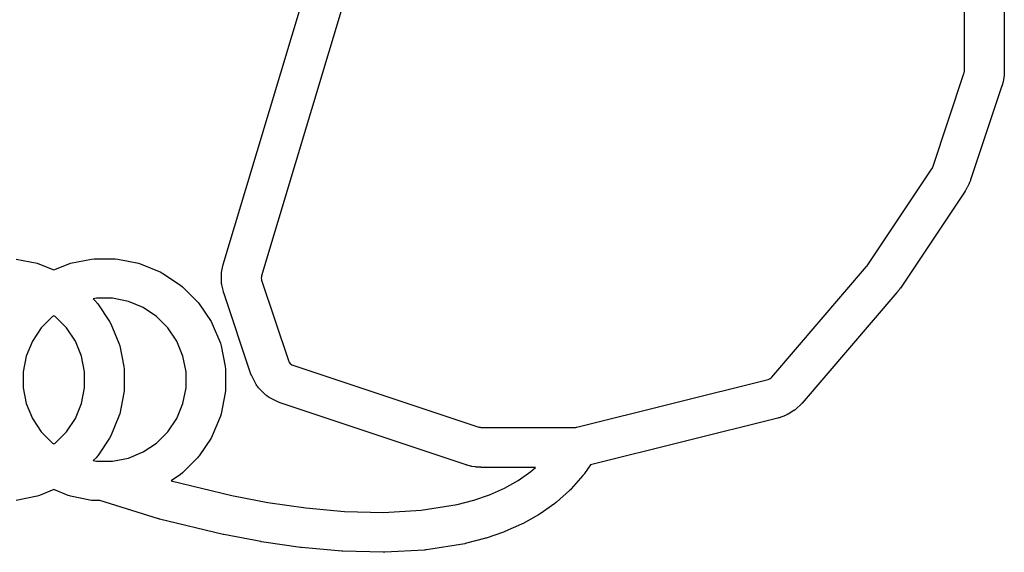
# Model space of a CAD drawing. Extents: x 2.04 to 3.55, y -5.99 to -1.11.
# Tile 10 of 12: x 3.02 to 3.31, y -1.74 to -1.59. Entities that reach past the tile are written whole.
import ezdxf

# ---------------------------------------------------------------- set-up
doc = ezdxf.new("R2010")
doc.units = 0
doc.header["$MEASUREMENT"] = 0
doc.layers.add('BLACK', color=7, linetype='CONTINUOUS')

msp = doc.modelspace()

# ---------------------------------------------------------------- linework, layer by layer
at = {"layer": 'BLACK', "linetype": 'CONTINUOUS'}
for p, q in [((3.29591, -1.60183), (3.29591, -1.22443)), ((3.30772, -1.22443), (3.30772, -1.60184)), ((3.07689, -1.65901), (3.10516, -1.56475)), ((3.11648, -1.56814), (3.0882, -1.6624)), ((3.28655, -1.63025), (3.2958, -1.6025)), ((3.2958, -1.6025), (3.29584, -1.60239)), ((3.2958, -1.6025), (3.2958, -1.6025)), ((3.29584, -1.60239), (3.29588, -1.60217)), ((3.29588, -1.60217), (3.29591, -1.60195)), ((3.29591, -1.60195), (3.29591, -1.60183)), ((3.30763, -1.60332), (3.30761, -1.60353)), ((3.30766, -1.60311), (3.30763, -1.60332)), ((3.30771, -1.60205), (3.30766, -1.60311)), ((3.30772, -1.60184), (3.30771, -1.60194)), ((3.30771, -1.60194), (3.30771, -1.60205)), ((3.30701, -1.60623), (3.29776, -1.63398)), ((3.30702, -1.60616), (3.30701, -1.60623)), ((3.30704, -1.60614), (3.30702, -1.60616)), ((3.30705, -1.60608), (3.30704, -1.60614)), ((3.30707, -1.60603), (3.30705, -1.60608)), ((3.30735, -1.605), (3.30707, -1.60603)), ((3.30739, -1.60479), (3.30735, -1.605)), ((3.30744, -1.60459), (3.30739, -1.60479)), ((3.30761, -1.60353), (3.30744, -1.60459)), ((3.26717, -1.65946), (3.28631, -1.63075)), ((3.28631, -1.63075), (3.28636, -1.63067)), ((3.28631, -1.63075), (3.28631, -1.63075)), ((3.28636, -1.63067), (3.28645, -1.63051)), ((3.28645, -1.63051), (3.28652, -1.63034)), ((3.28652, -1.63034), (3.28655, -1.63025)), ((3.28655, -1.63025), (3.28655, -1.63025)), ((3.29724, -1.63529), (3.29685, -1.63609)), ((3.2973, -1.63513), (3.29724, -1.63529)), ((3.29738, -1.63497), (3.2973, -1.63513)), ((3.2977, -1.63415), (3.29738, -1.63497)), ((3.29772, -1.63406), (3.2977, -1.63415)), ((3.29776, -1.63398), (3.29772, -1.63406)), ((3.29613, -1.6373), (3.277, -1.66601)), ((3.29617, -1.63722), (3.29613, -1.6373)), ((3.29623, -1.63715), (3.29617, -1.63722)), ((3.29669, -1.6364), (3.29623, -1.63715)), ((3.29676, -1.63624), (3.29669, -1.6364)), ((3.29685, -1.63609), (3.29676, -1.63624)), ((3.01572, -1.65746), (3.02186, -1.65868)), ((3.02186, -1.65868), (3.02186, -1.65868)), ((3.02186, -1.65868), (3.0226, -1.6589)), ((3.03103, -1.6589), (3.03177, -1.65868)), ((3.03177, -1.65868), (3.03791, -1.65746)), ((3.03791, -1.65746), (3.03799, -1.65745)), ((3.03791, -1.65746), (3.03791, -1.65746)), ((3.03799, -1.65745), (3.03868, -1.65738)), ((3.03868, -1.65738), (3.03868, -1.65738)), ((3.03868, -1.65738), (3.04495, -1.65738)), ((3.04495, -1.65738), (3.04572, -1.65746)), ((3.04572, -1.65746), (3.05186, -1.65868)), ((3.05186, -1.65868), (3.05186, -1.65868)), ((3.05186, -1.65868), (3.0526, -1.6589)), ((3.0226, -1.6589), (3.02681, -1.66065)), ((3.02681, -1.66065), (3.03103, -1.6589)), ((3.03103, -1.6589), (3.03103, -1.6589)), ((3.0526, -1.6589), (3.05839, -1.6613)), ((3.05839, -1.6613), (3.05907, -1.66167)), ((3.07637, -1.6618), (3.0764, -1.66143)), ((3.0764, -1.66143), (3.07641, -1.66142)), ((3.07641, -1.6614), (3.07679, -1.65941)), ((3.07641, -1.66142), (3.07641, -1.6614)), ((3.07679, -1.65941), (3.07684, -1.65922)), ((3.07684, -1.65922), (3.07689, -1.65901)), ((3.23899, -1.69235), (3.26702, -1.65966)), ((3.26702, -1.65966), (3.26704, -1.65962)), ((3.26702, -1.65966), (3.26702, -1.65966)), ((3.26702, -1.65966), (3.26702, -1.65966)), ((3.26704, -1.65962), (3.2671, -1.65956)), ((3.2671, -1.65956), (3.26715, -1.65949)), ((3.26715, -1.65949), (3.26717, -1.65946)), ((3.26717, -1.65946), (3.26717, -1.65946)), ((3.26717, -1.65946), (3.26717, -1.65946)), ((3.26717, -1.65946), (3.26717, -1.65946)), ((3.05907, -1.66167), (3.06428, -1.66515)), ((3.07634, -1.66217), (3.07637, -1.6618)), ((3.07634, -1.66218), (3.07634, -1.66217)), ((3.07634, -1.6622), (3.07634, -1.66218)), ((3.07637, -1.66423), (3.07634, -1.6622)), ((3.07637, -1.66425), (3.07637, -1.66423)), ((3.07637, -1.66426), (3.07637, -1.66425)), ((3.07641, -1.66463), (3.07637, -1.66426)), ((3.08814, -1.66261), (3.0881, -1.66304)), ((3.0881, -1.66304), (3.08815, -1.66347)), ((3.0882, -1.6624), (3.08814, -1.66261)), ((3.08815, -1.66347), (3.08822, -1.66367)), ((3.0882, -1.6624), (3.0882, -1.6624)), ((3.08822, -1.66367), (3.09615, -1.68747)), ((3.06428, -1.66515), (3.06488, -1.66564)), ((3.06488, -1.66564), (3.06931, -1.67007)), ((3.07646, -1.665), (3.07641, -1.66463)), ((3.07646, -1.66501), (3.07646, -1.665)), ((3.07646, -1.66503), (3.07646, -1.66501)), ((3.07691, -1.66702), (3.07646, -1.66503)), ((3.07695, -1.66714), (3.07691, -1.66702)), ((3.07695, -1.6672), (3.07695, -1.66714)), ((3.07699, -1.6673), (3.07695, -1.6672)), ((3.07701, -1.66737), (3.07699, -1.6673)), ((3.07701, -1.6674), (3.07701, -1.66737)), ((3.08495, -1.69121), (3.07701, -1.6674)), ((3.27598, -1.66734), (3.24796, -1.70004)), ((3.27601, -1.66731), (3.27598, -1.66734)), ((3.27604, -1.66728), (3.27601, -1.66731)), ((3.27629, -1.66697), (3.27604, -1.66728)), ((3.27633, -1.66691), (3.27629, -1.66697)), ((3.27639, -1.66685), (3.27633, -1.66691)), ((3.27663, -1.66653), (3.27639, -1.66685)), ((3.27667, -1.66646), (3.27663, -1.66653)), ((3.27672, -1.6664), (3.27667, -1.66646)), ((3.27695, -1.66607), (3.27672, -1.6664)), ((3.27697, -1.66604), (3.27695, -1.66607)), ((3.27699, -1.66601), (3.27697, -1.66604)), ((3.277, -1.66601), (3.27699, -1.66601)), ((3.27699, -1.66601), (3.27699, -1.66601)), ((3.27699, -1.66601), (3.27699, -1.66601)), ((3.03944, -1.66904), (3.03847, -1.66923)), ((3.03847, -1.66923), (3.03931, -1.67007)), ((3.03931, -1.67007), (3.03931, -1.67007)), ((3.03931, -1.67007), (3.03945, -1.67024)), ((3.04419, -1.66904), (3.03944, -1.66904)), ((3.03945, -1.67024), (3.0398, -1.67067)), ((3.04884, -1.66996), (3.04419, -1.66904)), ((3.05323, -1.67178), (3.04884, -1.66996)), ((3.06931, -1.67007), (3.06931, -1.67007)), ((3.06931, -1.67007), (3.06945, -1.67024)), ((3.06945, -1.67024), (3.0698, -1.67067)), ((3.0398, -1.67067), (3.0398, -1.67067)), ((3.0398, -1.67067), (3.04328, -1.67588)), ((3.05717, -1.67442), (3.05323, -1.67178)), ((3.0698, -1.67067), (3.0698, -1.67067)), ((3.0698, -1.67067), (3.07328, -1.67588)), ((3.02646, -1.67442), (3.0231, -1.67777)), ((3.02681, -1.67418), (3.02646, -1.67442)), ((3.02717, -1.67442), (3.02681, -1.67418)), ((3.03053, -1.67777), (3.02717, -1.67442)), ((3.04328, -1.67588), (3.04365, -1.67656)), ((3.06053, -1.67777), (3.05717, -1.67442)), ((3.07328, -1.67588), (3.07365, -1.67656)), ((3.0231, -1.67777), (3.02046, -1.68172)), ((3.03317, -1.68172), (3.03053, -1.67777)), ((3.04365, -1.67656), (3.04604, -1.68235)), ((3.06317, -1.68172), (3.06053, -1.67777)), ((3.07365, -1.67656), (3.07604, -1.68235)), ((3.02046, -1.68172), (3.01865, -1.68611)), ((3.03498, -1.68611), (3.03317, -1.68172)), ((3.06498, -1.68611), (3.06317, -1.68172)), ((3.04604, -1.68235), (3.04604, -1.68235)), ((3.04604, -1.68235), (3.04627, -1.68309)), ((3.04627, -1.68309), (3.04749, -1.68923)), ((3.07604, -1.68235), (3.07604, -1.68235)), ((3.07604, -1.68235), (3.07627, -1.68309)), ((3.07627, -1.68309), (3.07749, -1.68923)), ((3.01865, -1.68611), (3.01772, -1.69076)), ((3.03591, -1.69076), (3.03498, -1.68611)), ((3.06591, -1.69076), (3.06498, -1.68611)), ((3.09615, -1.68747), (3.09615, -1.68748)), ((3.09615, -1.68748), (3.09616, -1.68748)), ((3.09616, -1.68748), (3.09626, -1.68779)), ((3.09626, -1.68779), (3.09664, -1.68831)), ((3.04749, -1.68923), (3.04757, -1.69)), ((3.04757, -1.69), (3.04757, -1.69)), ((3.04757, -1.69), (3.04757, -1.69627)), ((3.07749, -1.68923), (3.07757, -1.69)), ((3.07757, -1.69), (3.07757, -1.69)), ((3.07757, -1.69), (3.07757, -1.69627)), ((3.09664, -1.68831), (3.09716, -1.68869)), ((3.09716, -1.68869), (3.09747, -1.68879)), ((3.09747, -1.68879), (3.09747, -1.68879)), ((3.09747, -1.68879), (3.09748, -1.6888)), ((3.09748, -1.6888), (3.15245, -1.70712)), ((3.01772, -1.69076), (3.01772, -1.69551)), ((3.03591, -1.69551), (3.03591, -1.69076)), ((3.06591, -1.69551), (3.06591, -1.69076)), ((3.08507, -1.69149), (3.08495, -1.69121)), ((3.08518, -1.69177), (3.08507, -1.69149)), ((3.08659, -1.69449), (3.08518, -1.69177)), ((3.18134, -1.70717), (3.2379, -1.69302)), ((3.2379, -1.69302), (3.23812, -1.69297)), ((3.2379, -1.69302), (3.2379, -1.69302)), ((3.23812, -1.69297), (3.23851, -1.69278)), ((3.23851, -1.69278), (3.23885, -1.69252)), ((3.23885, -1.69252), (3.23899, -1.69235)), ((3.23899, -1.69235), (3.23899, -1.69235)), ((3.01772, -1.69551), (3.01865, -1.70016)), ((3.03498, -1.70016), (3.03591, -1.69551)), ((3.04757, -1.69627), (3.04749, -1.69703)), ((3.04757, -1.69627), (3.04757, -1.69627)), ((3.06498, -1.70016), (3.06591, -1.69551)), ((3.07757, -1.69627), (3.07749, -1.69703)), ((3.07757, -1.69627), (3.07757, -1.69627)), ((3.08678, -1.69478), (3.08659, -1.69449)), ((3.08682, -1.69488), (3.08678, -1.69478)), ((3.08692, -1.695), (3.08682, -1.69488)), ((3.08701, -1.69514), (3.08692, -1.695)), ((3.08709, -1.69521), (3.08701, -1.69514)), ((3.08731, -1.69547), (3.08709, -1.69521)), ((3.08948, -1.69764), (3.08731, -1.69547)), ((3.04749, -1.69703), (3.04627, -1.70318)), ((3.07749, -1.69703), (3.07627, -1.70318)), ((3.08974, -1.69786), (3.08948, -1.69764)), ((3.08981, -1.69794), (3.08974, -1.69786)), ((3.08994, -1.69803), (3.08981, -1.69794)), ((3.09007, -1.69813), (3.08994, -1.69803)), ((3.09017, -1.69817), (3.09007, -1.69813)), ((3.09045, -1.69836), (3.09017, -1.69817)), ((3.09318, -1.69976), (3.09045, -1.69836)), ((3.01865, -1.70016), (3.02046, -1.70455)), ((3.03317, -1.70455), (3.03498, -1.70016)), ((3.06317, -1.70455), (3.06498, -1.70016)), ((3.09346, -1.69988), (3.09318, -1.69976)), ((3.09374, -1.7), (3.09346, -1.69988)), ((3.14872, -1.71833), (3.09374, -1.7)), ((3.09374, -1.7), (3.09374, -1.7)), ((3.09374, -1.7), (3.09374, -1.7)), ((3.24555, -1.70224), (3.24381, -1.70331)), ((3.24557, -1.70222), (3.24555, -1.70224)), ((3.24558, -1.70222), (3.24557, -1.70222)), ((3.24587, -1.70199), (3.24558, -1.70222)), ((3.24617, -1.70177), (3.24587, -1.70199)), ((3.24619, -1.70174), (3.24617, -1.70176)), ((3.24617, -1.70176), (3.24617, -1.70177)), ((3.24768, -1.70033), (3.24619, -1.70174)), ((3.24778, -1.70021), (3.24768, -1.70033)), ((3.2479, -1.70011), (3.24778, -1.70021)), ((3.24791, -1.70008), (3.2479, -1.70011)), ((3.24796, -1.70004), (3.24791, -1.70008)), ((3.02046, -1.70455), (3.0231, -1.70849)), ((3.03053, -1.70849), (3.03317, -1.70455)), ((3.04604, -1.70392), (3.04365, -1.70971)), ((3.04627, -1.70318), (3.04604, -1.70392)), ((3.04604, -1.70392), (3.04604, -1.70392)), ((3.04604, -1.70392), (3.04604, -1.70392)), ((3.06053, -1.70849), (3.06317, -1.70455)), ((3.07604, -1.70392), (3.07365, -1.70971)), ((3.07627, -1.70318), (3.07604, -1.70392)), ((3.07604, -1.70392), (3.07604, -1.70392)), ((3.07604, -1.70392), (3.07604, -1.70392)), ((3.24077, -1.70448), (3.18542, -1.71832)), ((3.24079, -1.70448), (3.24077, -1.70448)), ((3.2408, -1.70447), (3.24079, -1.70448)), ((3.24098, -1.70441), (3.2408, -1.70447)), ((3.24116, -1.70436), (3.24098, -1.70441)), ((3.24308, -1.70367), (3.24116, -1.70436)), ((3.24311, -1.70365), (3.24308, -1.70367)), ((3.24312, -1.70365), (3.24311, -1.70365)), ((3.24345, -1.70349), (3.24312, -1.70365)), ((3.24378, -1.70333), (3.24345, -1.70349)), ((3.24379, -1.70332), (3.24378, -1.70333)), ((3.24381, -1.70331), (3.24379, -1.70332)), ((3.15245, -1.70712), (3.15245, -1.70712)), ((3.15245, -1.70712), (3.15245, -1.70712)), ((3.15245, -1.70712), (3.15256, -1.70716)), ((3.15256, -1.70716), (3.15278, -1.7072)), ((3.15278, -1.7072), (3.153, -1.70723)), ((3.153, -1.70723), (3.15311, -1.70723)), ((3.15311, -1.70723), (3.18083, -1.70723)), ((3.18083, -1.70723), (3.18083, -1.70723)), ((3.18083, -1.70723), (3.18083, -1.70723)), ((3.18083, -1.70723), (3.18083, -1.70723)), ((3.18083, -1.70723), (3.18083, -1.70723)), ((3.18083, -1.70723), (3.18092, -1.70723)), ((3.18092, -1.70723), (3.18109, -1.70721)), ((3.18109, -1.70721), (3.18125, -1.70719)), ((3.18125, -1.70719), (3.18134, -1.70717)), ((3.18134, -1.70717), (3.18134, -1.70717)), ((3.18134, -1.70717), (3.18134, -1.70717)), ((3.0231, -1.70849), (3.02646, -1.71185)), ((3.02717, -1.71185), (3.03053, -1.70849)), ((3.04328, -1.71039), (3.0398, -1.7156)), ((3.04365, -1.70971), (3.04328, -1.71039)), ((3.04365, -1.70971), (3.04365, -1.70971)), ((3.05717, -1.71185), (3.06053, -1.70849)), ((3.07328, -1.71039), (3.0698, -1.7156)), ((3.07365, -1.70971), (3.07328, -1.71039)), ((3.07365, -1.70971), (3.07365, -1.70971)), ((3.02646, -1.71185), (3.02681, -1.71209)), ((3.02681, -1.71209), (3.02717, -1.71185)), ((3.05323, -1.71449), (3.05717, -1.71185)), ((3.03931, -1.7162), (3.03847, -1.71704)), ((3.03958, -1.71587), (3.03931, -1.7162)), ((3.03931, -1.7162), (3.03931, -1.7162)), ((3.0398, -1.7156), (3.03958, -1.71587)), ((3.0398, -1.7156), (3.0398, -1.7156)), ((3.04419, -1.71723), (3.04884, -1.7163)), ((3.04884, -1.7163), (3.05323, -1.71449)), ((3.06931, -1.7162), (3.06488, -1.72063)), ((3.06958, -1.71587), (3.06931, -1.7162)), ((3.06931, -1.7162), (3.06931, -1.7162)), ((3.0698, -1.7156), (3.06958, -1.71587)), ((3.0698, -1.7156), (3.0698, -1.7156)), ((3.03847, -1.71704), (3.03944, -1.71723)), ((3.03944, -1.71723), (3.04419, -1.71723)), ((3.14878, -1.71834), (3.14872, -1.71833)), ((3.14881, -1.71836), (3.14878, -1.71834)), ((3.14887, -1.71837), (3.14881, -1.71836)), ((3.14892, -1.71839), (3.14887, -1.71837)), ((3.14995, -1.71867), (3.14892, -1.71839)), ((3.15016, -1.71871), (3.14995, -1.71867)), ((3.15036, -1.71876), (3.15016, -1.71871)), ((3.15142, -1.71893), (3.15036, -1.71876)), ((3.15163, -1.71894), (3.15142, -1.71893)), ((3.15183, -1.71898), (3.15163, -1.71894)), ((3.1529, -1.71903), (3.15183, -1.71898)), ((3.15291, -1.71903), (3.1529, -1.71903)), ((3.15292, -1.71903), (3.15291, -1.71903)), ((3.15294, -1.71903), (3.15292, -1.71903)), ((3.15301, -1.71903), (3.15294, -1.71903)), ((3.15311, -1.71904), (3.15301, -1.71903)), ((3.16916, -1.71904), (3.15311, -1.71904)), ((3.16775, -1.7203), (3.16916, -1.71904)), ((3.18542, -1.71832), (3.18364, -1.7209)), ((3.06428, -1.72112), (3.06146, -1.72301)), ((3.06488, -1.72063), (3.06428, -1.72112)), ((3.16403, -1.72292), (3.16775, -1.7203)), ((3.18319, -1.72148), (3.17972, -1.7254)), ((3.1832, -1.72148), (3.18319, -1.72148)), ((3.18341, -1.72118), (3.1832, -1.72148)), ((3.1832, -1.72148), (3.1832, -1.72148)), ((3.18342, -1.72116), (3.18341, -1.72118)), ((3.18364, -1.72091), (3.18342, -1.72116)), ((3.18364, -1.7209), (3.18364, -1.72091)), ((3.18364, -1.72091), (3.18364, -1.72091)), ((3.02681, -1.72562), (3.0226, -1.72736)), ((3.03103, -1.72736), (3.02681, -1.72562)), ((3.06146, -1.72301), (3.07945, -1.72738)), ((3.1556, -1.72712), (3.15998, -1.72519)), ((3.15998, -1.72519), (3.16403, -1.72292)), ((3.17946, -1.72564), (3.17922, -1.7259)), ((3.17972, -1.7254), (3.17946, -1.72564)), ((3.17972, -1.7254), (3.17972, -1.7254)), ((3.17972, -1.7254), (3.17972, -1.7254)), ((3.02186, -1.72759), (3.01572, -1.72881)), ((3.0226, -1.72736), (3.02186, -1.72759)), ((3.02186, -1.72759), (3.02186, -1.72759)), ((3.03152, -1.72751), (3.03103, -1.72736)), ((3.03103, -1.72736), (3.03103, -1.72736)), ((3.03177, -1.72759), (3.03152, -1.72751)), ((3.03791, -1.72881), (3.03177, -1.72759)), ((3.03177, -1.72759), (3.03177, -1.72759)), ((3.07945, -1.72738), (3.09004, -1.72939)), ((3.15092, -1.72873), (3.1556, -1.72712)), ((3.17922, -1.7259), (3.17535, -1.72934)), ((3.17922, -1.7259), (3.17922, -1.7259)), ((3.17922, -1.7259), (3.17922, -1.7259)), ((3.03799, -1.72882), (3.03791, -1.72881)), ((3.03791, -1.72881), (3.03791, -1.72881)), ((3.03868, -1.72889), (3.03799, -1.72882)), ((3.04042, -1.72889), (3.03868, -1.72889)), ((3.03868, -1.72889), (3.03868, -1.72889)), ((3.05772, -1.73424), (3.04042, -1.72889)), ((3.09004, -1.72939), (3.10126, -1.73102)), ((3.10126, -1.73102), (3.11276, -1.73207)), ((3.13541, -1.73173), (3.14606, -1.73001)), ((3.14606, -1.73001), (3.15092, -1.72873)), ((3.17483, -1.72976), (3.17059, -1.73275)), ((3.17508, -1.72954), (3.17483, -1.72976)), ((3.17483, -1.72976), (3.17483, -1.72976)), ((3.17483, -1.72976), (3.17483, -1.72976)), ((3.17535, -1.72934), (3.17508, -1.72954)), ((3.17535, -1.72934), (3.17535, -1.72934)), ((3.17535, -1.72934), (3.17535, -1.72934)), ((3.0579, -1.73428), (3.05772, -1.73424)), ((3.05772, -1.73424), (3.05772, -1.73424)), ((3.05808, -1.73434), (3.0579, -1.73428)), ((3.07681, -1.73889), (3.05808, -1.73434)), ((3.05808, -1.73434), (3.05808, -1.73434)), ((3.11276, -1.73207), (3.12424, -1.73236)), ((3.12424, -1.73236), (3.13541, -1.73173)), ((3.17007, -1.73307), (3.1655, -1.73563)), ((3.17032, -1.7329), (3.17007, -1.73307)), ((3.17007, -1.73307), (3.17007, -1.73307)), ((3.17007, -1.73307), (3.17007, -1.73307)), ((3.17059, -1.73275), (3.17032, -1.7329)), ((3.17059, -1.73275), (3.17059, -1.73275)), ((3.17059, -1.73275), (3.17059, -1.73275)), ((3.165, -1.73588), (3.16014, -1.73803)), ((3.16525, -1.73574), (3.165, -1.73588)), ((3.165, -1.73588), (3.165, -1.73588)), ((3.165, -1.73588), (3.165, -1.73588)), ((3.1655, -1.73563), (3.16525, -1.73574)), ((3.1655, -1.73563), (3.1655, -1.73563)), ((3.1655, -1.73563), (3.1655, -1.73563)), ((3.07696, -1.73891), (3.07681, -1.73889)), ((3.07681, -1.73889), (3.07681, -1.73889)), ((3.07681, -1.73889), (3.07681, -1.73889)), ((3.0771, -1.73895), (3.07696, -1.73891)), ((3.08797, -1.74102), (3.0771, -1.73895)), ((3.0771, -1.73895), (3.0771, -1.73895)), ((3.0771, -1.73895), (3.0771, -1.73895)), ((3.15413, -1.7401), (3.14878, -1.7415)), ((3.15434, -1.74002), (3.15413, -1.7401)), ((3.15413, -1.7401), (3.15413, -1.7401)), ((3.15413, -1.7401), (3.15413, -1.7401)), ((3.15455, -1.73997), (3.15434, -1.74002)), ((3.15968, -1.73821), (3.15455, -1.73997)), ((3.15455, -1.73997), (3.15455, -1.73997)), ((3.15455, -1.73997), (3.15455, -1.73997)), ((3.1599, -1.7381), (3.15968, -1.73821)), ((3.15968, -1.73821), (3.15968, -1.73821)), ((3.15968, -1.73821), (3.15968, -1.73821)), ((3.16014, -1.73803), (3.1599, -1.7381)), ((3.16014, -1.73803), (3.16014, -1.73803)), ((3.16014, -1.73803), (3.16014, -1.73803)), ((3.0881, -1.74103), (3.08797, -1.74102)), ((3.08797, -1.74102), (3.08797, -1.74102)), ((3.08797, -1.74102), (3.08797, -1.74102)), ((3.08822, -1.74106), (3.0881, -1.74103)), ((3.09972, -1.74273), (3.08822, -1.74106)), ((3.08822, -1.74106), (3.08822, -1.74106)), ((3.09987, -1.74274), (3.09972, -1.74273)), ((3.09972, -1.74273), (3.09972, -1.74273)), ((3.09972, -1.74273), (3.09972, -1.74273)), ((3.10003, -1.74276), (3.09987, -1.74274)), ((3.11188, -1.74385), (3.10003, -1.74276)), ((3.10003, -1.74276), (3.10003, -1.74276)), ((3.10003, -1.74276), (3.10003, -1.74276)), ((3.14823, -1.74162), (3.13699, -1.74344)), ((3.1485, -1.74155), (3.14823, -1.74162)), ((3.14823, -1.74162), (3.14823, -1.74162)), ((3.14823, -1.74162), (3.14823, -1.74162)), ((3.14878, -1.7415), (3.1485, -1.74155)), ((3.14878, -1.7415), (3.14878, -1.7415)), ((3.14878, -1.7415), (3.14878, -1.7415)), ((3.11207, -1.74384), (3.11188, -1.74385)), ((3.11188, -1.74385), (3.11188, -1.74385)), ((3.11188, -1.74385), (3.11188, -1.74385)), ((3.11226, -1.74387), (3.11207, -1.74384)), ((3.12418, -1.74417), (3.11226, -1.74387)), ((3.11226, -1.74387), (3.11226, -1.74387)), ((3.11226, -1.74387), (3.11226, -1.74387)), ((3.12443, -1.74416), (3.12418, -1.74417)), ((3.12418, -1.74417), (3.12418, -1.74417)), ((3.12418, -1.74417), (3.12418, -1.74417)), ((3.12467, -1.74417), (3.12443, -1.74416)), ((3.13638, -1.7435), (3.12467, -1.74417)), ((3.12467, -1.74417), (3.12467, -1.74417)), ((3.12467, -1.74417), (3.12467, -1.74417)), ((3.13669, -1.74346), (3.13638, -1.7435)), ((3.13638, -1.7435), (3.13638, -1.7435)), ((3.13638, -1.7435), (3.13638, -1.7435)), ((3.13699, -1.74344), (3.13669, -1.74346)), ((3.13699, -1.74344), (3.13699, -1.74344)), ((3.13699, -1.74344), (3.13699, -1.74344))]:
    msp.add_line(p, q, dxfattribs=at)

doc.saveas('drawing.dxf')
